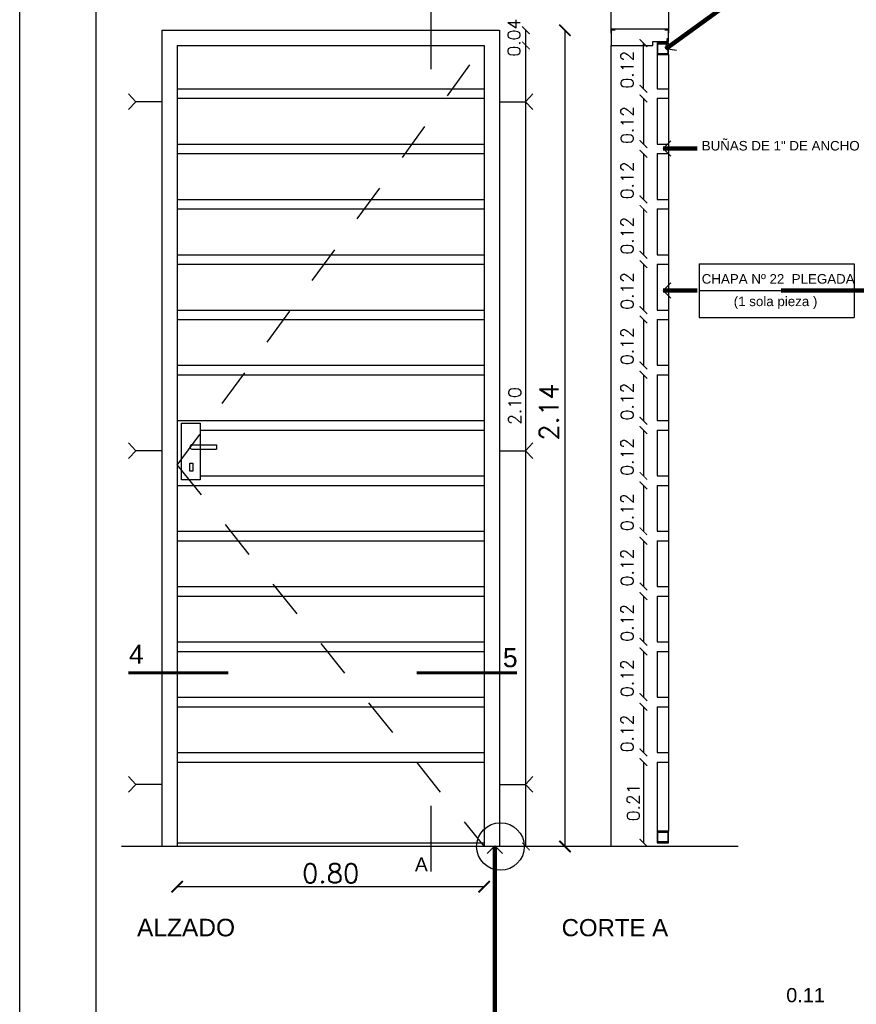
# Model space of a CAD drawing. Header units: millimetres. Extents: x 201 to 840, y 135 to 685.
# Tile 212 of 219: x 427.27 to 429.46, y 327.85 to 330.43. Entities that reach past the tile are written whole.
import ezdxf

# ---------------------------------------------------------------- set-up
doc = ezdxf.new("R2010")
doc.units = ezdxf.units.MM
doc.linetypes.add('HIDDEN2', pattern=[0.1875, 0.125, -0.0625])
for name, color, linetype in [('01', 1, 'Continuous'), ('02', 2, 'Continuous'), ('03', 3, 'Continuous'), ('04', 4, 'Continuous'), ('ABERTURAS', 2, 'Continuous'), ('COTA DETALLE', 1, 'Continuous'), ('LAMINA', 6, 'Continuous'), ('LINEA DE CORTE', 4, 'Continuous'), ('LLAMADAS', 1, 'Continuous'), ('muro', 6, 'Continuous'), ('TEXTO DETALLE', 2, 'Continuous')]:
    doc.layers.add(name, color=color, linetype=linetype)
doc.styles.add('ARIAL', font='arial.ttf', dxfattribs={"height": 0.06})
doc.styles.add('ROMANS', font='romans.shx')
doc.styles.add('STYLE1', font='ARIALUNI.TTF', dxfattribs={"height": 0.09})
doc.dimstyles.new('cota', dxfattribs={"dimscale": 0, "dimtxt": 0.11, "dimasz": 0.15, "dimexe": 0, "dimexo": 1.15, "dimgap": 0, "dimtad": 0, "dimzin": 0, "dimdsep": 46, "dimtxsty": 'STYLE1', "dimblk": 'OPEN90', "dimblk1": 'OPEN90', "dimblk2": 'CLOSEDBLANK', "dimcen": 1, "dimse1": 1, "dimse2": 1, "dimclrd": 1, "dimclre": 1, "dimclrt": 3, "dimadec": 0, "dimazin": 0, "dimtfac": 1, "dimtmove": 2, "dimatfit": 1, "dimldrblk": 'OPEN90', "dimfxl": 1, "dimtolj": 1, "dimtzin": 0, "dimarcsym": 0})
doc.dimstyles.new('COTAS5', dxfattribs={"dimscale": 0, "dimtxt": 0.05, "dimasz": 0.03, "dimexe": 0.18, "dimexo": 0.06, "dimgap": 0.01, "dimtad": 1, "dimzin": 1, "dimdsep": 46, "dimtxsty": 'ROMANS', "dimblk1": 'ARCHTICK', "dimblk2": 'ARCHTICK', "dimsah": 1, "dimcen": 0.2, "dimse1": 1, "dimse2": 1, "dimclrd": 1, "dimclre": 1, "dimclrt": 2, "dimazin": 0, "dimtfac": 3, "dimtmove": 2, "dimatfit": 3, "dimldrblk": 'ARCHTICK', "dimfxl": 1, "dimtolj": 1, "dimtzin": 0, "dimarcsym": 0})

# ---------------------------------------------------------------- blocks, each defined once
blk = doc.blocks.new('_ARCHTICK')
at = {"color": 0, "linetype": 'ByBlock', "const_width": 0.15}
blk.add_lwpolyline([(-0.5, -0.5), (0.5, 0.5)], dxfattribs=at)
blk = doc.blocks.new('*D135')
at = {"layer": 'COTA DETALLE', "color": 1, "ltscale": 0.01}
blk.add_line((428.5943, 328.2633), (428.5943, 330.3633), dxfattribs=at)
at = {"layer": 'DEFPOINTS', "color": 0, "ltscale": 0.01}
for p in [(428.4846, 330.3633), (428.5943, 330.3633), (428.4672, 328.2633)]:
    blk.add_point(p, dxfattribs=at)
at = {"layer": 'COTA DETALLE', "color": 1, "ltscale": 0.01, "xscale": 0.02, "yscale": 0.02, "zscale": 0.02}
for p, rotation in [((428.5943, 330.3633), 90), ((428.5943, 328.2633), 270)]:
    blk.add_blockref('_ARCHTICK', p, dxfattribs=dict(at, rotation=rotation))
at = {"layer": 'COTA DETALLE', "color": 2, "ltscale": 0.01, "insert": (428.5647, 329.418), "char_height": 0.033, "attachment_point": 5, "rotation": 90, "style": 'ROMANS'}
blk.add_mtext('\\A1;2.10', dxfattribs=at)
blk = doc.blocks.new('*D137')
at = {"layer": 'COTA DETALLE', "color": 1, "lineweight": -2, "ltscale": 0.01}
blk.add_line((427.6797, 328.158), (428.4846, 328.158), dxfattribs=at)
at = {"layer": 'DEFPOINTS', "color": 0, "ltscale": 0.01}
for p in [(427.6797, 328.2633), (428.4846, 328.2633), (428.4846, 328.158)]:
    blk.add_point(p, dxfattribs=at)
at = {"layer": 'COTA DETALLE', "color": 1, "lineweight": -2, "ltscale": 0.01, "xscale": 0.03, "yscale": 0.03, "zscale": 0.03, "rotation": 180}
blk.add_blockref('_ARCHTICK', (427.6797, 328.158), dxfattribs=at)
at = {"layer": 'COTA DETALLE', "color": 1, "lineweight": -2, "ltscale": 0.01, "xscale": 0.03, "yscale": 0.03, "zscale": 0.03}
blk.add_blockref('_ARCHTICK', (428.4846, 328.158), dxfattribs=at)
at = {"layer": 'COTA DETALLE', "color": 2, "ltscale": 0.01, "insert": (428.0822, 328.193), "char_height": 0.05, "attachment_point": 5, "style": 'ROMANS'}
blk.add_mtext('\\A1;0.80', dxfattribs=at)
blk = doc.blocks.new('*D161')
at = {"layer": 'COTA DETALLE', "color": 1, "ltscale": 0.01}
blk.add_line((428.5943, 330.3633), (428.5943, 330.4033), dxfattribs=at)
at = {"layer": 'DEFPOINTS', "color": 0, "ltscale": 0.01}
for p in [(428.5172, 330.4033), (428.5943, 330.4033), (428.4846, 330.3633)]:
    blk.add_point(p, dxfattribs=at)
at = {"layer": 'COTA DETALLE', "color": 1, "ltscale": 0.01, "xscale": 0.02, "yscale": 0.02, "zscale": 0.02}
for p, rotation in [((428.5943, 330.4033), 90), ((428.5943, 330.3633), 270)]:
    blk.add_blockref('_ARCHTICK', p, dxfattribs=dict(at, rotation=rotation))
at = {"layer": 'COTA DETALLE', "color": 2, "ltscale": 0.01, "insert": (428.5628, 330.3838), "char_height": 0.033, "attachment_point": 5, "rotation": 90, "style": 'ROMANS'}
blk.add_mtext('\\A1;0.04', dxfattribs=at)
blk = doc.blocks.new('*D138')
at = {"layer": 'COTA DETALLE', "color": 1, "lineweight": -2, "ltscale": 0.01}
blk.add_line((428.6965, 330.4033), (428.6965, 328.2633), dxfattribs=at)
at = {"layer": 'DEFPOINTS', "color": 0, "ltscale": 0.01}
for p in [(428.5246, 330.4033), (428.5072, 328.2633), (428.6965, 328.2633)]:
    blk.add_point(p, dxfattribs=at)
at = {"layer": 'COTA DETALLE', "color": 1, "lineweight": -2, "ltscale": 0.01, "xscale": 0.03, "yscale": 0.03, "zscale": 0.03}
for p, rotation in [((428.6965, 330.4033), 90), ((428.6965, 328.2633), 270)]:
    blk.add_blockref('_ARCHTICK', p, dxfattribs=dict(at, rotation=rotation))
at = {"layer": 'COTA DETALLE', "color": 2, "ltscale": 0.01, "insert": (428.6547, 329.4023), "char_height": 0.05, "attachment_point": 5, "rotation": 90, "style": 'ROMANS'}
blk.add_mtext('\\A1;2.14', dxfattribs=at)
blk = doc.blocks.new('*D108')
at = {"layer": 'COTA DETALLE', "color": 1, "ltscale": 0.01}
blk.add_line((428.9022, 330.2498), (428.9022, 330.3698), dxfattribs=at)
at = {"layer": 'DEFPOINTS', "color": 0, "ltscale": 0.01}
for p in [(428.9022, 330.3698), (428.9379, 330.3698), (428.9379, 330.2498)]:
    blk.add_point(p, dxfattribs=at)
at = {"layer": 'COTA DETALLE', "color": 1, "ltscale": 0.01, "xscale": 0.02, "yscale": 0.02, "zscale": 0.02}
for p, rotation in [((428.9022, 330.3698), 90), ((428.9022, 330.2498), 270)]:
    blk.add_blockref('_ARCHTICK', p, dxfattribs=dict(at, rotation=rotation))
at = {"layer": 'COTA DETALLE', "color": 2, "ltscale": 0.01, "insert": (428.8596, 330.2998), "char_height": 0.033, "attachment_point": 5, "rotation": 90, "style": 'ROMANS'}
blk.add_mtext('\\A1;0.12', dxfattribs=at)
blk = doc.blocks.new('*D109')
at = {"layer": 'COTA DETALLE', "color": 1, "ltscale": 0.01}
blk.add_line((428.9022, 330.2248), (428.9022, 330.1048), dxfattribs=at)
at = {"layer": 'DEFPOINTS', "color": 0, "ltscale": 0.01}
for p in [(428.9379, 330.2248), (428.9022, 330.1048), (428.9379, 330.1048)]:
    blk.add_point(p, dxfattribs=at)
at = {"layer": 'COTA DETALLE', "color": 1, "ltscale": 0.01, "xscale": 0.02, "yscale": 0.02, "zscale": 0.02}
for p, rotation in [((428.9022, 330.2248), 90), ((428.9022, 330.1048), 270)]:
    blk.add_blockref('_ARCHTICK', p, dxfattribs=dict(at, rotation=rotation))
at = {"layer": 'COTA DETALLE', "color": 2, "ltscale": 0.01, "insert": (428.8596, 330.1548), "char_height": 0.033, "attachment_point": 5, "rotation": 90, "style": 'ROMANS'}
blk.add_mtext('\\A1;0.12', dxfattribs=at)
blk = doc.blocks.new('*D110')
at = {"layer": 'COTA DETALLE', "color": 1, "ltscale": 0.01}
blk.add_line((428.9022, 330.0798), (428.9022, 329.9598), dxfattribs=at)
at = {"layer": 'DEFPOINTS', "color": 0, "ltscale": 0.01}
for p in [(428.9379, 330.0798), (428.9022, 329.9598), (428.9379, 329.9598)]:
    blk.add_point(p, dxfattribs=at)
at = {"layer": 'COTA DETALLE', "color": 1, "ltscale": 0.01, "xscale": 0.02, "yscale": 0.02, "zscale": 0.02}
for p, rotation in [((428.9022, 330.0798), 90), ((428.9022, 329.9598), 270)]:
    blk.add_blockref('_ARCHTICK', p, dxfattribs=dict(at, rotation=rotation))
at = {"layer": 'COTA DETALLE', "color": 2, "ltscale": 0.01, "insert": (428.8596, 330.0098), "char_height": 0.033, "attachment_point": 5, "rotation": 90, "style": 'ROMANS'}
blk.add_mtext('\\A1;0.12', dxfattribs=at)
blk = doc.blocks.new('*D111')
at = {"layer": 'COTA DETALLE', "color": 1, "ltscale": 0.01}
blk.add_line((428.9022, 329.9348), (428.9022, 329.8148), dxfattribs=at)
at = {"layer": 'DEFPOINTS', "color": 0, "ltscale": 0.01}
for p in [(428.9379, 329.9348), (428.9022, 329.8148), (428.9379, 329.8148)]:
    blk.add_point(p, dxfattribs=at)
at = {"layer": 'COTA DETALLE', "color": 1, "ltscale": 0.01, "xscale": 0.02, "yscale": 0.02, "zscale": 0.02}
for p, rotation in [((428.9022, 329.9348), 90), ((428.9022, 329.8148), 270)]:
    blk.add_blockref('_ARCHTICK', p, dxfattribs=dict(at, rotation=rotation))
at = {"layer": 'COTA DETALLE', "color": 2, "ltscale": 0.01, "insert": (428.8596, 329.8648), "char_height": 0.033, "attachment_point": 5, "rotation": 90, "style": 'ROMANS'}
blk.add_mtext('\\A1;0.12', dxfattribs=at)
blk = doc.blocks.new('*D112')
at = {"layer": 'COTA DETALLE', "color": 1, "ltscale": 0.01}
blk.add_line((428.9022, 329.7898), (428.9022, 329.6698), dxfattribs=at)
at = {"layer": 'DEFPOINTS', "color": 0, "ltscale": 0.01}
for p in [(428.9379, 329.7898), (428.9022, 329.6698), (428.9379, 329.6698)]:
    blk.add_point(p, dxfattribs=at)
at = {"layer": 'COTA DETALLE', "color": 1, "ltscale": 0.01, "xscale": 0.02, "yscale": 0.02, "zscale": 0.02}
for p, rotation in [((428.9022, 329.7898), 90), ((428.9022, 329.6698), 270)]:
    blk.add_blockref('_ARCHTICK', p, dxfattribs=dict(at, rotation=rotation))
at = {"layer": 'COTA DETALLE', "color": 2, "ltscale": 0.01, "insert": (428.8596, 329.7198), "char_height": 0.033, "attachment_point": 5, "rotation": 90, "style": 'ROMANS'}
blk.add_mtext('\\A1;0.12', dxfattribs=at)
blk = doc.blocks.new('*D113')
at = {"layer": 'COTA DETALLE', "color": 1, "ltscale": 0.01}
blk.add_line((428.9022, 329.6448), (428.9022, 329.5248), dxfattribs=at)
at = {"layer": 'DEFPOINTS', "color": 0, "ltscale": 0.01}
for p in [(428.9379, 329.6448), (428.9022, 329.5248), (428.9379, 329.5248)]:
    blk.add_point(p, dxfattribs=at)
at = {"layer": 'COTA DETALLE', "color": 1, "ltscale": 0.01, "xscale": 0.02, "yscale": 0.02, "zscale": 0.02}
for p, rotation in [((428.9022, 329.6448), 90), ((428.9022, 329.5248), 270)]:
    blk.add_blockref('_ARCHTICK', p, dxfattribs=dict(at, rotation=rotation))
at = {"layer": 'COTA DETALLE', "color": 2, "ltscale": 0.01, "insert": (428.8596, 329.5748), "char_height": 0.033, "attachment_point": 5, "rotation": 90, "style": 'ROMANS'}
blk.add_mtext('\\A1;0.12', dxfattribs=at)
blk = doc.blocks.new('*D114')
at = {"layer": 'COTA DETALLE', "color": 1, "ltscale": 0.01}
blk.add_line((428.9022, 329.4998), (428.9022, 329.3798), dxfattribs=at)
at = {"layer": 'DEFPOINTS', "color": 0, "ltscale": 0.01}
for p in [(428.9379, 329.4998), (428.9022, 329.3798), (428.9379, 329.3798)]:
    blk.add_point(p, dxfattribs=at)
at = {"layer": 'COTA DETALLE', "color": 1, "ltscale": 0.01, "xscale": 0.02, "yscale": 0.02, "zscale": 0.02}
for p, rotation in [((428.9022, 329.4998), 90), ((428.9022, 329.3798), 270)]:
    blk.add_blockref('_ARCHTICK', p, dxfattribs=dict(at, rotation=rotation))
at = {"layer": 'COTA DETALLE', "color": 2, "ltscale": 0.01, "insert": (428.8596, 329.4298), "char_height": 0.033, "attachment_point": 5, "rotation": 90, "style": 'ROMANS'}
blk.add_mtext('\\A1;0.12', dxfattribs=at)
blk = doc.blocks.new('*D115')
at = {"layer": 'COTA DETALLE', "color": 1, "ltscale": 0.01}
blk.add_line((428.9022, 329.3548), (428.9022, 329.2348), dxfattribs=at)
at = {"layer": 'DEFPOINTS', "color": 0, "ltscale": 0.01}
for p in [(428.9379, 329.3548), (428.9022, 329.2348), (428.9379, 329.2348)]:
    blk.add_point(p, dxfattribs=at)
at = {"layer": 'COTA DETALLE', "color": 1, "ltscale": 0.01, "xscale": 0.02, "yscale": 0.02, "zscale": 0.02}
for p, rotation in [((428.9022, 329.3548), 90), ((428.9022, 329.2348), 270)]:
    blk.add_blockref('_ARCHTICK', p, dxfattribs=dict(at, rotation=rotation))
at = {"layer": 'COTA DETALLE', "color": 2, "ltscale": 0.01, "insert": (428.8596, 329.2848), "char_height": 0.033, "attachment_point": 5, "rotation": 90, "style": 'ROMANS'}
blk.add_mtext('\\A1;0.12', dxfattribs=at)
blk = doc.blocks.new('*D116')
at = {"layer": 'COTA DETALLE', "color": 1, "ltscale": 0.01}
blk.add_line((428.9022, 329.2098), (428.9022, 329.0898), dxfattribs=at)
at = {"layer": 'DEFPOINTS', "color": 0, "ltscale": 0.01}
for p in [(428.9379, 329.2098), (428.9022, 329.0898), (428.9379, 329.0898)]:
    blk.add_point(p, dxfattribs=at)
at = {"layer": 'COTA DETALLE', "color": 1, "ltscale": 0.01, "xscale": 0.02, "yscale": 0.02, "zscale": 0.02}
for p, rotation in [((428.9022, 329.2098), 90), ((428.9022, 329.0898), 270)]:
    blk.add_blockref('_ARCHTICK', p, dxfattribs=dict(at, rotation=rotation))
at = {"layer": 'COTA DETALLE', "color": 2, "ltscale": 0.01, "insert": (428.8596, 329.1398), "char_height": 0.033, "attachment_point": 5, "rotation": 90, "style": 'ROMANS'}
blk.add_mtext('\\A1;0.12', dxfattribs=at)
blk = doc.blocks.new('*D117')
at = {"layer": 'COTA DETALLE', "color": 1, "ltscale": 0.01}
blk.add_line((428.9022, 329.0648), (428.9022, 328.9448), dxfattribs=at)
at = {"layer": 'DEFPOINTS', "color": 0, "ltscale": 0.01}
for p in [(428.9379, 329.0648), (428.9022, 328.9448), (428.9379, 328.9448)]:
    blk.add_point(p, dxfattribs=at)
at = {"layer": 'COTA DETALLE', "color": 1, "ltscale": 0.01, "xscale": 0.02, "yscale": 0.02, "zscale": 0.02}
for p, rotation in [((428.9022, 329.0648), 90), ((428.9022, 328.9448), 270)]:
    blk.add_blockref('_ARCHTICK', p, dxfattribs=dict(at, rotation=rotation))
at = {"layer": 'COTA DETALLE', "color": 2, "ltscale": 0.01, "insert": (428.8596, 328.9948), "char_height": 0.033, "attachment_point": 5, "rotation": 90, "style": 'ROMANS'}
blk.add_mtext('\\A1;0.12', dxfattribs=at)
blk = doc.blocks.new('*D118')
at = {"layer": 'COTA DETALLE', "color": 1, "ltscale": 0.01}
blk.add_line((428.9022, 328.9198), (428.9022, 328.7998), dxfattribs=at)
at = {"layer": 'DEFPOINTS', "color": 0, "ltscale": 0.01}
for p in [(428.9379, 328.9198), (428.9022, 328.7998), (428.9379, 328.7998)]:
    blk.add_point(p, dxfattribs=at)
at = {"layer": 'COTA DETALLE', "color": 1, "ltscale": 0.01, "xscale": 0.02, "yscale": 0.02, "zscale": 0.02}
for p, rotation in [((428.9022, 328.9198), 90), ((428.9022, 328.7998), 270)]:
    blk.add_blockref('_ARCHTICK', p, dxfattribs=dict(at, rotation=rotation))
at = {"layer": 'COTA DETALLE', "color": 2, "ltscale": 0.01, "insert": (428.8596, 328.8498), "char_height": 0.033, "attachment_point": 5, "rotation": 90, "style": 'ROMANS'}
blk.add_mtext('\\A1;0.12', dxfattribs=at)
blk = doc.blocks.new('*D119')
at = {"layer": 'COTA DETALLE', "color": 1, "ltscale": 0.01}
blk.add_line((428.9022, 328.7748), (428.9022, 328.6548), dxfattribs=at)
at = {"layer": 'DEFPOINTS', "color": 0, "ltscale": 0.01}
for p in [(428.9379, 328.7748), (428.9022, 328.6548), (428.9379, 328.6548)]:
    blk.add_point(p, dxfattribs=at)
at = {"layer": 'COTA DETALLE', "color": 1, "ltscale": 0.01, "xscale": 0.02, "yscale": 0.02, "zscale": 0.02}
for p, rotation in [((428.9022, 328.7748), 90), ((428.9022, 328.6548), 270)]:
    blk.add_blockref('_ARCHTICK', p, dxfattribs=dict(at, rotation=rotation))
at = {"layer": 'COTA DETALLE', "color": 2, "ltscale": 0.01, "insert": (428.8596, 328.7048), "char_height": 0.033, "attachment_point": 5, "rotation": 90, "style": 'ROMANS'}
blk.add_mtext('\\A1;0.12', dxfattribs=at)
blk = doc.blocks.new('*D120')
at = {"layer": 'COTA DETALLE', "color": 1, "ltscale": 0.01}
blk.add_line((428.9022, 328.6298), (428.9022, 328.5098), dxfattribs=at)
at = {"layer": 'DEFPOINTS', "color": 0, "ltscale": 0.01}
for p in [(428.9379, 328.6298), (428.9022, 328.5098), (428.9379, 328.5098)]:
    blk.add_point(p, dxfattribs=at)
at = {"layer": 'COTA DETALLE', "color": 1, "ltscale": 0.01, "xscale": 0.02, "yscale": 0.02, "zscale": 0.02}
for p, rotation in [((428.9022, 328.6298), 90), ((428.9022, 328.5098), 270)]:
    blk.add_blockref('_ARCHTICK', p, dxfattribs=dict(at, rotation=rotation))
at = {"layer": 'COTA DETALLE', "color": 2, "ltscale": 0.01, "insert": (428.8596, 328.5598), "char_height": 0.033, "attachment_point": 5, "rotation": 90, "style": 'ROMANS'}
blk.add_mtext('\\A1;0.12', dxfattribs=at)
blk = doc.blocks.new('*D121')
at = {"layer": 'COTA DETALLE', "color": 1, "ltscale": 0.01}
blk.add_line((428.9022, 328.4848), (428.9022, 328.2733), dxfattribs=at)
at = {"layer": 'DEFPOINTS', "color": 0, "ltscale": 0.01}
for p in [(428.9379, 328.4848), (428.9022, 328.2733), (428.9379, 328.2733)]:
    blk.add_point(p, dxfattribs=at)
at = {"layer": 'COTA DETALLE', "color": 1, "ltscale": 0.01, "xscale": 0.02, "yscale": 0.02, "zscale": 0.02}
for p, rotation in [((428.9022, 328.4848), 90), ((428.9022, 328.2733), 270)]:
    blk.add_blockref('_ARCHTICK', p, dxfattribs=dict(at, rotation=rotation))
at = {"layer": 'COTA DETALLE', "color": 2, "ltscale": 0.01, "insert": (428.8757, 328.3791), "char_height": 0.033, "attachment_point": 5, "rotation": 90, "style": 'ROMANS'}
blk.add_mtext('\\A1;0.21', dxfattribs=at)
blk = doc.blocks.new('_ClosedBlank')
at = {"color": 0, "linetype": 'ByBlock', "lineweight": -2}
for p, q in [((-1, 0.167), (0, 0)), ((-1, 0.167), (-1, -0.167)), ((0, 0), (-1, -0.167))]:
    blk.add_line(p, q, dxfattribs=at)
blk = doc.blocks.new('_OPEN90')
at = {"color": 0, "linetype": 'ByBlock'}
for p, q in [((0, 0), (-1, 0)), ((-0.5, 0.5), (0, 0)), ((0, 0), (-0.5, -0.5))]:
    blk.add_line(p, q, dxfattribs=at)

msp = doc.modelspace()

# ---------------------------------------------------------------- linework, layer by layer
msp.add_lwpolyline([(431.0574, 332.5032), (431.0574, 326.4042), (427.2667, 326.4042), (427.2667, 332.5032)], close=True)
at = {"layer": '01', "linetype": 'HIDDEN2', "ltscale": 0.6}
for q in [(428.4846, 330.3633), (428.4846, 328.2633)]:
    msp.add_line((427.6797, 329.2629), q, dxfattribs=at)
at = {"layer": '01', "ltscale": 0.01}
for p, q in [((427.6797, 330.2498), (428.4846, 330.2498)), ((427.6797, 330.2248), (428.4846, 330.2248)), ((427.6797, 330.1048), (428.4846, 330.1048)), ((427.6797, 330.0798), (428.4846, 330.0798)), ((427.6797, 329.9598), (428.4846, 329.9598)), ((427.6797, 329.9348), (428.4846, 329.9348)), ((427.6797, 329.8148), (428.4846, 329.8148)), ((427.6797, 329.7898), (428.4846, 329.7898)), ((427.6797, 329.6698), (428.4846, 329.6698)), ((427.6797, 329.6448), (428.4846, 329.6448)), ((427.6797, 329.5248), (428.4846, 329.5248)), ((427.6797, 329.4998), (428.4846, 329.4998)), ((427.6797, 329.3798), (428.4846, 329.3798)), ((427.7402, 329.3548), (428.4846, 329.3548)), ((427.7402, 329.2348), (428.4846, 329.2348)), ((427.6797, 329.2098), (428.4846, 329.2098)), ((427.6797, 329.0898), (428.4846, 329.0898)), ((427.6797, 329.0648), (428.4846, 329.0648)), ((427.6797, 328.9448), (428.4846, 328.9448)), ((427.6797, 328.9198), (428.4846, 328.9198)), ((427.6797, 328.7998), (428.4846, 328.7998)), ((427.6797, 328.7748), (428.4846, 328.7748)), ((427.6797, 328.6548), (428.4846, 328.6548)), ((427.6797, 328.6298), (428.4846, 328.6298)), ((427.6797, 328.5098), (428.4846, 328.5098)), ((427.6797, 328.4848), (428.4846, 328.4848))]:
    msp.add_line(p, q, dxfattribs=at)
at = {"layer": '01', "ltscale": 3.5}
msp.add_line((427.6797, 328.2733), (428.4846, 328.2733), dxfattribs=at)
at = {"layer": '02', "ltscale": 3.5}
for p, q in [((427.6397, 330.4033), (427.6397, 328.2633)), ((427.6397, 330.4033), (428.5246, 330.4033)), ((428.5246, 330.4033), (428.5246, 328.2633)), ((427.6797, 330.3633), (427.6797, 328.2633)), ((427.6797, 330.3633), (428.4846, 330.3633)), ((428.4846, 330.3633), (428.4846, 328.2633)), ((427.7185, 329.3164), (427.7825, 329.3164)), ((427.7185, 329.3052), (427.7825, 329.3052)), ((427.7825, 329.3164), (427.7825, 329.3052))]:
    msp.add_line(p, q, dxfattribs=at)
at = {"layer": '02', "ltscale": 0.01}
for points in [[(428.9679, 330.3698), (428.9379, 330.3698), (428.9379, 330.3398), (428.9679, 330.3398)], [(428.9679, 328.3033), (428.9379, 328.3033), (428.9379, 328.2733), (428.9679, 328.2733)]]:
    msp.add_lwpolyline(points, close=True, dxfattribs=at)
at = {"layer": '02', "ltscale": 3.5}
for points in [[(427.7402, 329.2243), (427.6907, 329.2243), (427.6907, 329.3733), (427.7402, 329.3733)], [(427.7126, 329.2686), (427.7203, 329.2686), (427.7203, 329.2472), (427.7126, 329.2472)]]:
    msp.add_lwpolyline(points, close=True, dxfattribs=at)
for start, end in [(90, 180), (180, 270)]:
    msp.add_arc((427.7185, 329.3108), 0.00564, start, end, dxfattribs=at)
at = {"layer": '03', "ltscale": 0.01}
for p, q in [((428.9379, 330.3398), (428.9379, 330.2498)), ((428.9679, 330.3398), (428.9679, 328.3033)), ((428.9379, 330.2498), (428.9679, 330.2498)), ((428.9379, 330.2248), (428.9679, 330.2248)), ((428.9379, 330.2248), (428.9379, 330.1048)), ((428.9379, 330.1048), (428.9679, 330.1048)), ((428.9379, 330.0798), (428.9379, 329.9598)), ((428.9379, 330.0798), (428.9679, 330.0798)), ((428.9379, 329.9598), (428.9679, 329.9598)), ((428.9379, 329.9348), (428.9379, 329.8148)), ((428.9379, 329.9348), (428.9679, 329.9348)), ((428.9379, 329.8148), (428.9679, 329.8148)), ((428.9379, 329.7898), (428.9379, 329.6698)), ((428.9379, 329.7898), (428.9679, 329.7898)), ((428.9379, 329.6698), (428.9679, 329.6698)), ((428.9379, 329.6448), (428.9379, 329.5248)), ((428.9379, 329.6448), (428.9679, 329.6448)), ((428.9379, 329.5248), (428.9679, 329.5248)), ((428.9379, 329.4998), (428.9379, 329.3798)), ((428.9379, 329.4998), (428.9679, 329.4998)), ((428.9379, 329.3798), (428.9679, 329.3798)), ((428.9379, 329.3548), (428.9379, 329.2348)), ((428.9379, 329.3548), (428.9679, 329.3548)), ((428.9379, 329.2348), (428.9679, 329.2348)), ((428.9379, 329.2098), (428.9379, 329.0898)), ((428.9379, 329.2098), (428.9679, 329.2098)), ((428.9379, 329.0898), (428.9679, 329.0898)), ((428.9379, 329.0648), (428.9379, 328.9448)), ((428.9379, 329.0648), (428.9679, 329.0648)), ((428.9379, 328.9448), (428.9679, 328.9448)), ((428.9379, 328.9198), (428.9379, 328.7998)), ((428.9379, 328.9198), (428.9679, 328.9198)), ((428.9379, 328.7998), (428.9679, 328.7998)), ((428.9379, 328.7748), (428.9379, 328.6548)), ((428.9379, 328.7748), (428.9679, 328.7748)), ((428.9379, 328.6548), (428.9679, 328.6548)), ((428.9379, 328.6298), (428.9379, 328.5098)), ((428.9379, 328.6298), (428.9679, 328.6298)), ((428.9379, 328.5098), (428.9679, 328.5098)), ((428.9379, 328.4848), (428.9379, 328.3033)), ((428.9379, 328.4848), (428.9679, 328.4848))]:
    msp.add_line(p, q, dxfattribs=at)
at = {"layer": '03', "linetype": 'HIDDEN2', "ltscale": 0.1}
for p, q in [((427.5716, 330.2153), (427.5522, 330.2363)), ((428.5927, 330.2153), (428.6122, 330.2363)), ((427.5716, 330.2153), (427.5522, 330.1952)), ((427.6397, 330.2153), (427.5716, 330.2153)), ((428.5246, 330.2153), (428.5927, 330.2153)), ((428.5927, 330.2153), (428.6122, 330.1952)), ((427.5716, 329.3004), (427.5522, 329.3214)), ((427.5716, 329.3004), (427.5522, 329.2804)), ((427.6397, 329.3004), (427.5716, 329.3004)), ((428.5246, 329.3004), (428.5927, 329.3004)), ((428.5927, 329.3004), (428.6122, 329.3214)), ((428.5927, 329.3004), (428.6122, 329.2804)), ((427.5716, 328.4255), (427.5522, 328.4465)), ((427.5716, 328.4255), (427.5522, 328.4055)), ((427.6397, 328.4255), (427.5716, 328.4255)), ((428.5246, 328.4255), (428.5927, 328.4255)), ((428.5927, 328.4255), (428.6122, 328.4465)), ((428.5927, 328.4255), (428.6122, 328.4055))]:
    msp.add_line(p, q, dxfattribs=at)
at = {"layer": '04', "ltscale": 3.5}
msp.add_line((429.1507, 328.2633), (427.5333, 328.2633), dxfattribs=at)
at = {"layer": 'ABERTURAS', "color": 3, "ltscale": 0.01}
msp.add_lwpolyline([(428.8279, 330.4033), (428.8179, 330.4033), (428.8179, 330.3733), (428.8179, 330.3633), (428.8679, 330.3633), (428.9269, 330.3633), (428.9269, 330.3733), (428.9679, 330.3733), (428.9679, 330.4033), (428.9579, 330.4033)], dxfattribs=at)
at = {"layer": 'ABERTURAS', "ltscale": 0.01}
for points in [[(428.9399, 330.3678), (428.9659, 330.3678), (428.9659, 330.3418), (428.9399, 330.3418)], [(428.9399, 328.3013), (428.9659, 328.3013), (428.9659, 328.2753), (428.9399, 328.2753)]]:
    msp.add_lwpolyline(points, close=True, dxfattribs=at)
at = {"layer": 'LAMINA'}
msp.add_lwpolyline([(427.4667, 332.2632), (427.4667, 326.6442), (430.8574, 326.6442), (430.8574, 332.2632)], close=True, dxfattribs=at)
at = {"layer": 'LINEA DE CORTE'}
for p, q in [((428.3452, 330.473), (428.3452, 330.3008)), ((428.3452, 328.3703), (428.3452, 328.1981))]:
    msp.add_line(p, q, dxfattribs=at)
at = {"layer": 'LINEA DE CORTE', "color": 3, "lineweight": 60, "ltscale": 3.5}
for p, q in [((427.5519, 328.7186), (427.8134, 328.7186)), ((428.308, 328.7186), (428.5707, 328.7186))]:
    msp.add_line(p, q, dxfattribs=at)
at = {"layer": 'LLAMADAS'}
for p, q in [((429.0484, 329.7911), (429.4551, 329.7911)), ((429.0484, 329.7911), (429.0484, 329.6504)), ((429.4551, 329.7911), (429.4551, 329.6504)), ((429.0484, 329.7207), (429.4551, 329.7207)), ((429.0484, 329.6504), (429.4551, 329.6504))]:
    msp.add_line(p, q, dxfattribs=at)
at = {"layer": 'LLAMADAS', "ltscale": 0.8}
msp.add_circle((428.5272, 328.2633), 0.0624, dxfattribs=at)
at = {"layer": 'muro'}
for p, q in [((428.8179, 330.3958), (428.8179, 330.4776)), ((428.9679, 330.4776), (428.9679, 330.3958)), ((428.9679, 330.4058), (428.8179, 330.4058))]:
    msp.add_line(p, q, dxfattribs=at)
at = {"layer": 'muro', "color": 1}
msp.add_line((428.8179, 328.2633), (428.8179, 330.3633), dxfattribs=at)

# ---------------------------------------------------------------- texts
at = {"layer": 'COTA DETALLE', "style": 'ARIAL'}
msp.add_text('0.11', height=0.03722, dxfattribs=at).set_placement((429.2767, 327.855))
at = {"layer": 'LINEA DE CORTE', "color": 4, "ltscale": 3.5, "style": 'ARIAL'}
for s, p in [('4', (427.5531, 328.7423)), ('5', (428.5336, 328.7333))]:
    msp.add_text(s, height=0.05, dxfattribs=at).set_placement(p)
at = {"layer": 'LINEA DE CORTE', "color": 1, "style": 'ARIAL'}
msp.add_attdef('A', (428.3032, 328.1986), 'LETRA...', height=0.036, dxfattribs=at)
at = {"layer": 'LLAMADAS', "color": 2, "ltscale": 0.01, "style": 'ARIAL'}
msp.add_text('   (1 sola pieza )', height=0.025, dxfattribs=at).set_placement((429.1099, 329.68))
at = {"layer": 'LLAMADAS', "color": 2, "ltscale": 0.01, "char_height": 0.025, "attachment_point": 1, "style": 'ARIAL'}
for s, insert in [('BUÑAS DE 1" DE ANCHO', (429.0551, 330.113)), ('CHAPA Nº 22  PLEGADA', (429.0551, 329.7639))]:
    msp.add_mtext(s, dxfattribs=dict(at, insert=insert))
at = {"layer": 'TEXTO DETALLE', "style": 'ARIAL'}
msp.add_text('ALZADO', height=0.046, dxfattribs=at).set_placement((427.5744, 328.0278))
at = {"layer": 'TEXTO DETALLE', "insert": (428.6877, 328.0731), "char_height": 0.045, "width": 1.49703, "attachment_point": 1, "style": 'ARIAL'}
msp.add_mtext('CORTE A', dxfattribs=at)

# ---------------------------------------------------------------- dimensions: what is measured, and where the dimension line sits
at = {"layer": 'COTA DETALLE', "ltscale": 0.01}
for base, p1, p2, override, picture, middle in [((428.5943, 330.4033), (428.4846, 330.3633), (428.5172, 330.4033), {"dimscale": 1, "dimtxt": 0.033, "dimasz": 0.02, "dimdec": 2, "dimlwd": 65535}, '*D161', (428.5628, 330.3838)), ((428.6965, 328.2633), (428.5246, 330.4033), (428.5072, 328.2633), {"dimscale": 1, "dimdec": 2}, '*D138', (428.6547, 329.4023)), ((428.5943, 330.3633), (428.4672, 328.2633), (428.4846, 330.3633), {"dimscale": 1, "dimtxt": 0.033, "dimasz": 0.02, "dimdec": 2, "dimlwd": 65535}, '*D135', (428.5647, 329.418)), ((428.9022, 330.3698), (428.9379, 330.2498), (428.9379, 330.3698), {"dimscale": 1, "dimtxt": 0.033, "dimasz": 0.02, "dimdec": 2, "dimlwd": 65535}, '*D108', (428.8596, 330.2998)), ((428.9022, 330.1048), (428.9379, 330.2248), (428.9379, 330.1048), {"dimscale": 1, "dimtxt": 0.033, "dimasz": 0.02, "dimdec": 2, "dimlwd": 65535}, '*D109', (428.8596, 330.1548)), ((428.9022, 329.9598), (428.9379, 330.0798), (428.9379, 329.9598), {"dimscale": 1, "dimtxt": 0.033, "dimasz": 0.02, "dimdec": 2, "dimlwd": 65535}, '*D110', (428.8596, 330.0098)), ((428.9022, 329.8148), (428.9379, 329.9348), (428.9379, 329.8148), {"dimscale": 1, "dimtxt": 0.033, "dimasz": 0.02, "dimdec": 2, "dimlwd": 65535}, '*D111', (428.8596, 329.8648)), ((428.9022, 329.6698), (428.9379, 329.7898), (428.9379, 329.6698), {"dimscale": 1, "dimtxt": 0.033, "dimasz": 0.02, "dimdec": 2, "dimlwd": 65535}, '*D112', (428.8596, 329.7198)), ((428.9022, 329.5248), (428.9379, 329.6448), (428.9379, 329.5248), {"dimscale": 1, "dimtxt": 0.033, "dimasz": 0.02, "dimdec": 2, "dimlwd": 65535}, '*D113', (428.8596, 329.5748)), ((428.9022, 329.3798), (428.9379, 329.4998), (428.9379, 329.3798), {"dimscale": 1, "dimtxt": 0.033, "dimasz": 0.02, "dimdec": 2, "dimlwd": 65535}, '*D114', (428.8596, 329.4298)), ((428.9022, 329.2348), (428.9379, 329.3548), (428.9379, 329.2348), {"dimscale": 1, "dimtxt": 0.033, "dimasz": 0.02, "dimdec": 2, "dimlwd": 65535}, '*D115', (428.8596, 329.2848)), ((428.9022, 329.0898), (428.9379, 329.2098), (428.9379, 329.0898), {"dimscale": 1, "dimtxt": 0.033, "dimasz": 0.02, "dimdec": 2, "dimlwd": 65535}, '*D116', (428.8596, 329.1398)), ((428.9022, 328.9448), (428.9379, 329.0648), (428.9379, 328.9448), {"dimscale": 1, "dimtxt": 0.033, "dimasz": 0.02, "dimdec": 2, "dimlwd": 65535}, '*D117', (428.8596, 328.9948)), ((428.9022, 328.7998), (428.9379, 328.9198), (428.9379, 328.7998), {"dimscale": 1, "dimtxt": 0.033, "dimasz": 0.02, "dimdec": 2, "dimlwd": 65535}, '*D118', (428.8596, 328.8498)), ((428.9022, 328.6548), (428.9379, 328.7748), (428.9379, 328.6548), {"dimscale": 1, "dimtxt": 0.033, "dimasz": 0.02, "dimdec": 2, "dimlwd": 65535}, '*D119', (428.8596, 328.7048)), ((428.9022, 328.5098), (428.9379, 328.6298), (428.9379, 328.5098), {"dimscale": 1, "dimtxt": 0.033, "dimasz": 0.02, "dimdec": 2, "dimlwd": 65535}, '*D120', (428.8596, 328.5598))]:
    dim = msp.add_linear_dim(base=base, p1=p1, p2=p2, angle=90, dimstyle='COTAS5', override=override, dxfattribs=at)
    dim.commit()
    dim.dimension.update_dxf_attribs({"geometry": picture, "text_midpoint": middle, "dimtype": 160})
dim = msp.add_linear_dim(base=(428.9022, 328.2733), p1=(428.9379, 328.4848), p2=(428.9379, 328.2733), angle=90, dimstyle='COTAS5', override={"dimscale": 1, "dimtxt": 0.033, "dimasz": 0.02, "dimdec": 2, "dimlwd": 65535}, dxfattribs=at)
dim.commit()
dim.dimension.update_dxf_attribs({"geometry": '*D121', "text_midpoint": (428.8757, 328.3791)})
dim = msp.add_linear_dim(base=(428.4846, 328.158), p1=(427.6797, 328.2633), p2=(428.4846, 328.2633), text='0.80', dimstyle='COTAS5', override={"dimscale": 1}, dxfattribs=at)
dim.commit()
dim.dimension.update_dxf_attribs({"geometry": '*D137', "text_midpoint": (428.0822, 328.193)})

# ---------------------------------------------------------------- leaders
at = {"layer": 'LLAMADAS', "ltscale": 0.8}
for points in [[(428.9606, 330.3549), (429.1228, 330.4713)], [(428.9543, 330.0934), (429.043, 330.0934)], [(428.9543, 329.7208), (429.043, 329.7207)], [(429.5597, 329.7208), (429.2632, 329.7207)], [(428.5123, 328.2653), (428.5123, 327.7168), (428.7764, 327.7168)]]:
    msp.add_leader(points, dimstyle='cota', override={"dimscale": 1, "dimasz": 0.04, "dimlwd": 65535}, dxfattribs=at)

doc.saveas('drawing.dxf')
